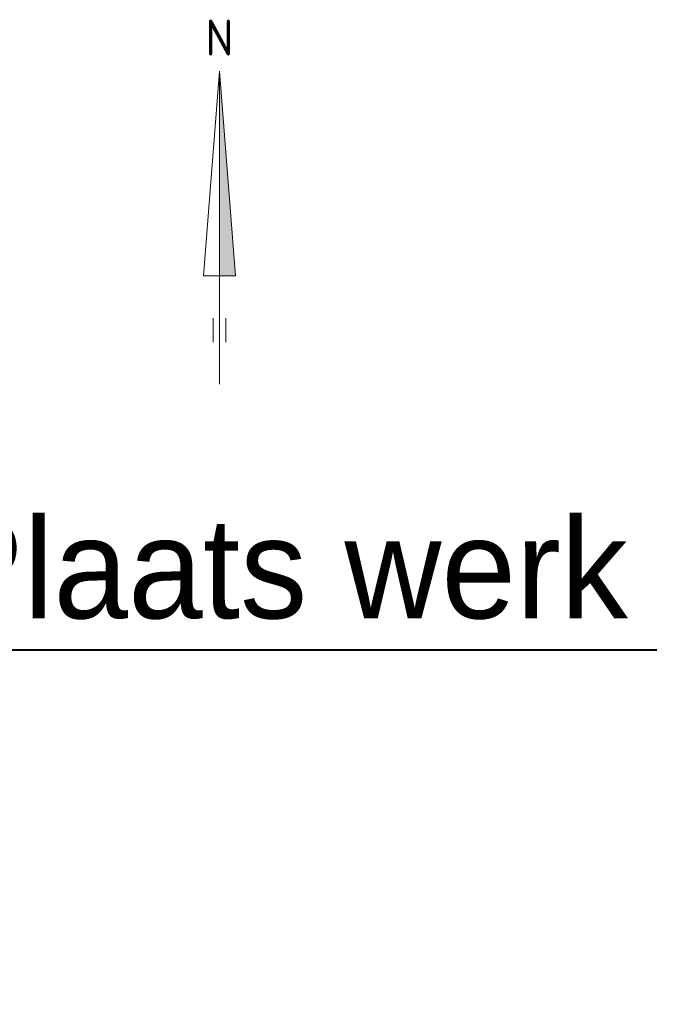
# Model space of a CAD drawing. Header units: metres. Extents: x 63663 to 67388, y 393975 to 407310.
# Tile 10 of 49: x 65912 to 65944, y 401277 to 401326. Entities that reach past the tile are written whole.
import ezdxf
from ezdxf.enums import TextEntityAlignment as Align

# ---------------------------------------------------------------- set-up
doc = ezdxf.new("R2010")
doc.units = ezdxf.units.M
doc.layers.add('TM-Locatieaanduiding', color=4, linetype='Continuous', lineweight=50)
doc.layers.add('TO-NOORDPIJL', color=1, linetype='Continuous', lineweight=18)
doc.styles.add('ISO', font='isocp.shx', dxfattribs={"height": 2.5})
doc.styles.add('StagCAD', font='StagCAD.ttf')
doc.dimstyles.new('plaatswerk 1_1000', dxfattribs={"dimtxt": 5, "dimasz": 7, "dimexe": 0, "dimexo": 0, "dimgap": 1.5, "dimtad": 1, "dimrnd": 0.001, "dimzin": 1, "dimdsep": 46, "dimtxsty": 'StagCAD', "dimblk1": 'RAD_PIJL', "dimblk2": 'RAD_PIJL', "dimsah": 1, "dimcen": 0.09, "dimse1": 1, "dimse2": 1, "dimclrd": 142, "dimclre": 1, "dimclrt": 4, "dimazin": 0, "dimtfac": 1, "dimtix": 1, "dimtmove": 0, "dimatfit": 0, "dimfxl": 1, "dimtvp": 0.83, "dimtolj": 1, "dimtzin": 0, "dimlwd": 40, "dimarcsym": 0})

# ---------------------------------------------------------------- blocks, each defined once
blk = doc.blocks.new('RAD_PIJL')
at = {"color": 1, "linetype": 'Continuous'}
blk.add_solid([(-2.8284, -0.75), (-2.8284, 0.75), (0, 0)], dxfattribs=at)
blk = doc.blocks.new('Grontmij-Noordpijl')
at = {"layer": 'TO-NOORDPIJL'}
for p, q in [((13.5, -2), (13.5, 2)), ((13.5, 2), (39, 0)), ((0, 0), (39, 0)), ((5.25, 0.8), (8.25, 0.8)), ((5.25, -0.8), (8.25, -0.8)), ((39, 0), (13.5, -2))]:
    blk.add_line(p, q, dxfattribs=at)
at = {"layer": 'TO-NOORDPIJL', "color": 7}
blk.add_solid([(39, 0), (13.5, -2), (13.5, 0)], dxfattribs=at)
at = {"layer": 'TO-NOORDPIJL', "lineweight": 50, "style": 'ISO'}
blk.add_text('N', height=4.5, rotation=270, dxfattribs=at).set_placement((40.92, 0), align=Align.CENTER)

msp = doc.modelspace()

# ---------------------------------------------------------------- block references
at = {"layer": 'TO-NOORDPIJL', "xscale": 0.4, "yscale": 0.4, "zscale": 0.4, "rotation": 90}
msp.add_blockref('Grontmij-Noordpijl', (65921.792, 401308.197), dxfattribs=at)

# ---------------------------------------------------------------- texts
at = {"layer": 'TM-Locatieaanduiding', "color": 4, "insert": (65907.581, 401296.459), "char_height": 5, "attachment_point": 7, "style": 'StagCAD'}
msp.add_mtext('Plaats werk', dxfattribs=at)

# ---------------------------------------------------------------- leaders
at = {"layer": 'TM-Locatieaanduiding', "annotation_type": 0, "has_hookline": 1, "hookline_direction": 0, "text_width": 36}
msp.add_leader([(65890.618, 401277.295), (65899.081, 401294.959), (65906.081, 401294.959)], dimstyle='plaatswerk 1_1000', override={"dimgap": 1.5, "dimtad": 1}, dxfattribs=at)

doc.saveas('drawing.dxf')
